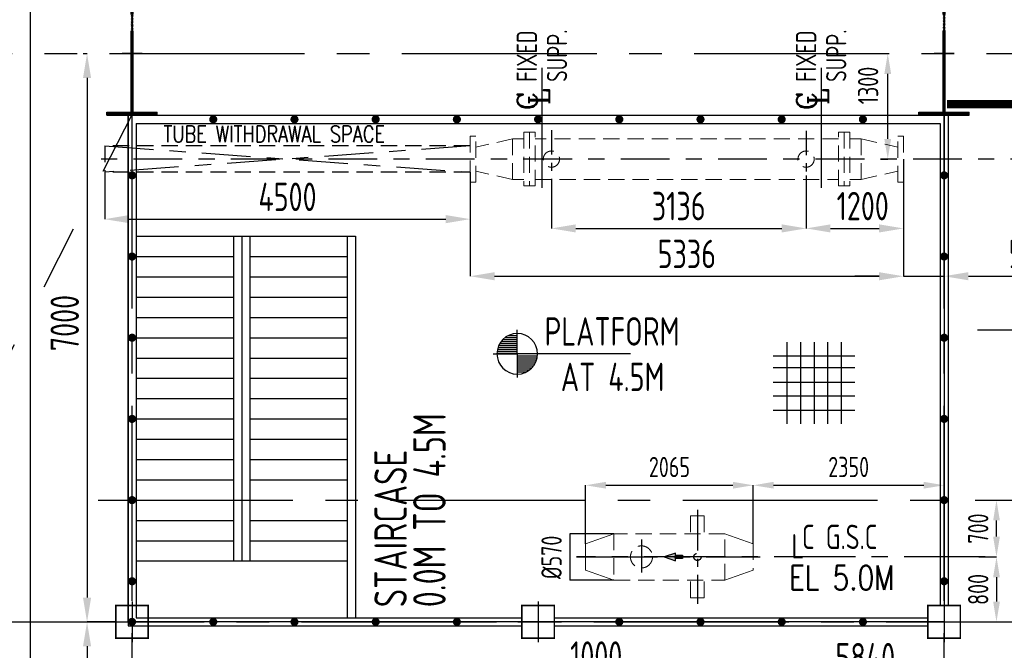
# Model space of a CAD drawing. Extents: x -7650383 to 4934791, y -114316 to 1826789.
# Tile 46 of 256: x 208007 to 220133, y 281606 to 289374. Entities that reach past the tile are written whole.
import ezdxf
from ezdxf.enums import TextEntityAlignment as Align

# ---------------------------------------------------------------- set-up
doc = ezdxf.new("R2010")
doc.units = 0
doc.header["$LTSCALE"] = 800
doc.header["$MEASUREMENT"] = 0
for name, pattern in [('CENTER', [2, 1.25, -0.25, 0.25, -0.25]), ('CENTER2', [1.125, 0.75, -0.125, 0.125, -0.125]), ('CENTRE', [1.5, 0.75, -0.25, 0.25, -0.25]), ('DASHDOT', [1, 0.5, -0.25, 0, -0.25]), ('HIDDEN', [0.375, 0.25, -0.125])]:
    doc.linetypes.add(name, pattern=pattern)
doc.layers.get('0').update_dxf_attribs({"linetype": 'CONTINUOUS'})
for name, color, linetype in [('Aux_col', 7, 'CONTINUOUS'), ('CEN', 2, 'CENTER'), ('CENTER', 2, 'CENTER'), ('CL', 2, 'CENTER2'), ('COL', 1, 'CENTER'), ('DIM', 4, 'CONTINUOUS'), ('EQP', 1, 'CONTINUOUS'), ('GRID', 8, 'CENTER'), ('HATCH', 9, 'CONTINUOUS'), ('PIPE', 1, 'CONTINUOUS'), ('ROAD', 40, 'CONTINUOUS'), ('STR', 2, 'CONTINUOUS'), ('T', 3, 'CONTINUOUS'), ('TEXT', 3, 'CONTINUOUS'), ('TG_Col', 2, 'CONTINUOUS'), ('WALL', 6, 'CONTINUOUS')]:
    doc.layers.add(name, color=color, linetype=linetype)
doc.layers.add('EQP0', color=8, linetype='HIDDEN', lineweight=9)
doc.layers.add('EQPT', color=8, linetype='HIDDEN', lineweight=9)
doc.styles.add('ROMANC', font='romanc')
doc.styles.add('ROMANS', font='ISO9.shx', dxfattribs={"width": 0.8})
doc.styles.add('S1', font='SIMPLEX.SHX', dxfattribs={"height": 200})
doc.styles.add('S3', font='ROMANS1.SHX', dxfattribs={"width": 0.8})
doc.styles.get("Standard").update_dxf_attribs({"font": 'ISO9'})
doc.dimstyles.get("Standard").update_dxf_attribs({"dimtxt": 0.18, "dimasz": 0.18, "dimexe": 0.18, "dimexo": 0.0625, "dimgap": 0.09, "dimtad": 0, "dimtih": 1, "dimtoh": 1, "dimdec": 4, "dimzin": 0, "dimdsep": 46, "dimtxsty": 'Standard', "dimcen": 0.09, "dimadec": 0, "dimazin": 0, "dimtfac": 1, "dimtdec": 4, "dimtofl": 0, "dimtmove": 0, "dimatfit": 3, "dimfxl": 1, "dimtolj": 1, "dimtzin": 0, "dimarcsym": 0})
doc.dimstyles.new('STANDARD$0', dxfattribs={"dimtxt": 250, "dimasz": 200, "dimexe": 0, "dimexo": 0, "dimgap": 100, "dimtad": 1, "dimdec": 0, "dimzin": 0, "dimdsep": 46, "dimtxsty": 'S1', "dimcen": 0, "dimadec": 0, "dimazin": 0, "dimtfac": 1, "dimtdec": 0, "dimtmove": 2, "dimatfit": 3, "dimfxl": 1, "dimtolj": 1, "dimtzin": 0, "dimarcsym": 0})

# ---------------------------------------------------------------- blocks, each defined once
blk = doc.blocks.new('*D277')
at = {"layer": 'DIM', "color": 9, "lineweight": -2, "transparency": 16777216}
for p, q in [((213555, 287431), (213555, 286214)), ((218891, 287374), (218891, 286214)), ((213855, 286214), (218591, 286214))]:
    blk.add_line(p, q, dxfattribs=at)
at = {"layer": 'DIM', "color": 9, "transparency": 16777216}
for points in [[(213855, 286264), (213855, 286164), (213555, 286214)], [(218591, 286264), (218591, 286164), (218891, 286214)]]:
    blk.add_solid(points, dxfattribs=at)
at = {"layer": 'DIM', "transparency": 16777216, "insert": (216223, 286489), "char_height": 350, "attachment_point": 5, "style": 'ROMANS'}
blk.add_mtext('\\A1;5336', dxfattribs=at)
blk = doc.blocks.new('*D278')
at = {"layer": 'DIM', "color": 9, "lineweight": -2, "transparency": 16777216}
for p, q in [((214555, 287302), (214555, 286803)), ((214855, 286803), (217391, 286803)), ((217691, 286874), (217691, 286803))]:
    blk.add_line(p, q, dxfattribs=at)
at = {"layer": 'DIM', "color": 9, "transparency": 16777216}
for points in [[(214855, 286853), (214855, 286753), (214555, 286803)], [(217391, 286853), (217391, 286753), (217691, 286803)]]:
    blk.add_solid(points, dxfattribs=at)
at = {"layer": 'DIM', "transparency": 16777216, "insert": (216123, 287078), "char_height": 350, "attachment_point": 5, "style": 'ROMANS'}
blk.add_mtext('\\A1;3136', dxfattribs=at)
blk = doc.blocks.new('*D279')
at = {"layer": 'DIM', "color": 9, "lineweight": -2, "transparency": 16777216}
for p, q in [((218891, 287153), (218891, 286214)), ((219391, 286558), (219391, 286214)), ((218591, 286214), (218291, 286214)), ((218891, 286214), (219391, 286214)), ((219691, 286214), (220911, 286214))]:
    blk.add_line(p, q, dxfattribs=at)
at = {"layer": 'DIM', "color": 9, "transparency": 16777216}
for points in [[(218591, 286264), (218591, 286164), (218891, 286214)], [(219691, 286264), (219691, 286164), (219391, 286214)]]:
    blk.add_solid(points, dxfattribs=at)
at = {"layer": 'DIM', "transparency": 16777216, "insert": (220451, 286489), "char_height": 350, "attachment_point": 5, "style": 'ROMANS'}
blk.add_mtext('\\A1;500', dxfattribs=at)
blk = doc.blocks.new('*D280')
at = {"layer": 'DIM', "linetype": 'Continuous', "lineweight": -2, "transparency": 16777216}
for p, q in [((218415, 288956), (218697, 288956)), ((218609, 287656), (218697, 287656))]:
    blk.add_line(p, q, dxfattribs=at)
at = {"layer": 'DIM', "color": 4, "linetype": 'Continuous', "lineweight": -2, "transparency": 16777216}
blk.add_line((218697, 287906), (218697, 288706), dxfattribs=at)
at = {"layer": 'DIM', "color": 4, "linetype": 'Continuous', "transparency": 16777216}
for points in [[(218655, 288706), (218739, 288706), (218697, 288956)], [(218655, 287906), (218739, 287906), (218697, 287656)]]:
    blk.add_solid(points, dxfattribs=at)
at = {"layer": 'DIM', "linetype": 'Continuous', "transparency": 16777216, "insert": (218455, 288563), "char_height": 250, "attachment_point": 5, "rotation": 90, "style": 'ROMANS'}
blk.add_mtext('\\A1;1300', dxfattribs=at)
blk = doc.blocks.new('*D281')
at = {"layer": 'DIM', "color": 9, "lineweight": -2, "transparency": 16777216}
for p, q in [((218891, 287656), (218891, 286803)), ((217691, 287455), (217691, 286803)), ((217991, 286803), (218591, 286803))]:
    blk.add_line(p, q, dxfattribs=at)
at = {"layer": 'DIM', "color": 9, "transparency": 16777216}
for points in [[(217991, 286853), (217991, 286753), (217691, 286803)], [(218591, 286853), (218591, 286753), (218891, 286803)]]:
    blk.add_solid(points, dxfattribs=at)
at = {"layer": 'DIM', "transparency": 16777216, "insert": (218389, 287078), "char_height": 350, "attachment_point": 5, "style": 'ROMANS'}
blk.add_mtext('\\A1;1200', dxfattribs=at)
blk = doc.blocks.new('*D307')
at = {"layer": 'DIM', "lineweight": -2, "transparency": 16777216}
for p, q in [((219818, 282756), (220036, 282756)), ((219641, 281956), (220036, 281956))]:
    blk.add_line(p, q, dxfattribs=at)
at = {"layer": 'DIM', "color": 4, "lineweight": -2, "transparency": 16777216}
blk.add_line((220036, 282506), (220036, 282206), dxfattribs=at)
at = {"layer": 'DIM', "color": 4, "transparency": 16777216}
for points in [[(219995, 282506), (220078, 282506), (220036, 282756)], [(219995, 282206), (220078, 282206), (220036, 281956)]]:
    blk.add_solid(points, dxfattribs=at)
at = {"layer": 'DIM', "transparency": 16777216, "insert": (219811, 282356), "char_height": 250, "attachment_point": 5, "rotation": 90, "style": 'ROMANS'}
blk.add_mtext('\\A1;800', dxfattribs=at)
blk = doc.blocks.new('*D308')
at = {"layer": 'DIM', "lineweight": -2, "transparency": 16777216}
for p, q in [((219865, 283456), (220036, 283456)), ((219818, 282756), (220036, 282756))]:
    blk.add_line(p, q, dxfattribs=at)
at = {"layer": 'DIM', "color": 4, "lineweight": -2, "transparency": 16777216}
blk.add_line((220036, 283006), (220036, 283206), dxfattribs=at)
at = {"layer": 'DIM', "color": 4, "transparency": 16777216}
for points in [[(219995, 283206), (220078, 283206), (220036, 283456)], [(219995, 283006), (220078, 283006), (220036, 282756)]]:
    blk.add_solid(points, dxfattribs=at)
at = {"layer": 'DIM', "transparency": 16777216, "insert": (219811, 283106), "char_height": 250, "attachment_point": 5, "rotation": 90, "style": 'ROMANS'}
blk.add_mtext('\\A1;700', dxfattribs=at)
blk = doc.blocks.new('*D309')
at = {"layer": 'DIM', "lineweight": -2, "transparency": 16777216}
for p, q in [((217041, 282918), (217041, 283639)), ((219391, 283424), (219391, 283639))]:
    blk.add_line(p, q, dxfattribs=at)
at = {"layer": 'DIM', "color": 4, "lineweight": -2, "transparency": 16777216}
blk.add_line((217291, 283639), (219141, 283639), dxfattribs=at)
at = {"layer": 'DIM', "color": 4, "transparency": 16777216}
for points in [[(217291, 283681), (217291, 283598), (217041, 283639)], [(219141, 283681), (219141, 283598), (219391, 283639)]]:
    blk.add_solid(points, dxfattribs=at)
at = {"layer": 'DIM', "transparency": 16777216, "insert": (218216, 283864), "char_height": 250, "attachment_point": 5, "style": 'ROMANS'}
blk.add_mtext('\\A1;2350', dxfattribs=at)
blk = doc.blocks.new('*D310')
at = {"layer": 'DIM', "lineweight": -2, "transparency": 16777216}
for p, q in [((214976, 282918), (214976, 283639)), ((217041, 282919), (217041, 283639))]:
    blk.add_line(p, q, dxfattribs=at)
at = {"layer": 'DIM', "color": 4, "lineweight": -2, "transparency": 16777216}
blk.add_line((215226, 283639), (216791, 283639), dxfattribs=at)
at = {"layer": 'DIM', "color": 4, "transparency": 16777216}
for points in [[(215226, 283681), (215226, 283598), (214976, 283639)], [(216791, 283681), (216791, 283598), (217041, 283639)]]:
    blk.add_solid(points, dxfattribs=at)
at = {"layer": 'DIM', "transparency": 16777216, "insert": (216009, 283864), "char_height": 250, "attachment_point": 5, "style": 'ROMANS'}
blk.add_mtext('\\A1;2065', dxfattribs=at)
blk = doc.blocks.new('*D337')
at = {"layer": 'DIM', "color": 9, "lineweight": -2, "transparency": 16777216}
for p, q in [((208791, 288956), (208837, 288956)), ((208837, 288656), (208837, 282256)), ((209191, 281956), (208837, 281956))]:
    blk.add_line(p, q, dxfattribs=at)
at = {"layer": 'DIM', "color": 9, "transparency": 16777216}
for points in [[(208787, 288656), (208887, 288656), (208837, 288956)], [(208787, 282256), (208887, 282256), (208837, 281956)]]:
    blk.add_solid(points, dxfattribs=at)
at = {"layer": 'DIM', "transparency": 16777216, "insert": (208562, 285637), "char_height": 350, "attachment_point": 5, "rotation": 90, "style": 'ROMANS'}
blk.add_mtext('\\A1;7000', dxfattribs=at)
blk = doc.blocks.new('*D338')
at = {"layer": 'DIM', "color": 9, "lineweight": -2, "transparency": 16777216}
for p, q in [((209141, 281956), (208837, 281956)), ((208837, 281656), (208837, 277256)), ((209141, 276956), (208837, 276956))]:
    blk.add_line(p, q, dxfattribs=at)
at = {"layer": 'DIM', "color": 9, "transparency": 16777216}
for points in [[(208787, 281656), (208887, 281656), (208837, 281956)], [(208787, 277256), (208887, 277256), (208837, 276956)]]:
    blk.add_solid(points, dxfattribs=at)
at = {"layer": 'DIM', "transparency": 16777216, "insert": (208562, 279456), "char_height": 350, "attachment_point": 5, "rotation": 90, "style": 'ROMANS'}
blk.add_mtext('\\A1;5000', dxfattribs=at)
blk = doc.blocks.new('*D343')
at = {"layer": 'DIM', "color": 9, "lineweight": -2, "transparency": 16777216}
for p, q in [((209055, 287495), (209055, 286917)), ((213555, 287495), (213555, 286917)), ((209355, 286917), (213255, 286917))]:
    blk.add_line(p, q, dxfattribs=at)
at = {"layer": 'DIM', "color": 9, "transparency": 16777216}
for points in [[(209355, 286967), (209355, 286867), (209055, 286917)], [(213255, 286967), (213255, 286867), (213555, 286917)]]:
    blk.add_solid(points, dxfattribs=at)
at = {"layer": 'DIM', "transparency": 16777216, "insert": (211305, 287192), "char_height": 350, "attachment_point": 5, "style": 'ROMANS'}
blk.add_mtext('\\A1;4500', dxfattribs=at)
blk = doc.blocks.new('*X52')
at = {"color": 0}
for p, q in [((36132, 29350), (36330, 29350)), ((36154, 29375), (36330, 29375)), ((36183, 29400), (36330, 29400)), ((36226, 29425), (36330, 29425)), ((36081, 29225), (36330, 29225)), ((36085, 29250), (36330, 29250)), ((36092, 29275), (36330, 29275)), ((36102, 29300), (36330, 29300)), ((36115, 29325), (36330, 29325)), ((36080, 29200), (36330, 29200))]:
    blk.add_line(p, q, dxfattribs=at)
blk = doc.blocks.new('LEVEL')
for p, q in [((0, 0), (0, 294)), ((-295, 0), (0, 0)), ((1393, 0), (0, 0)), ((0, 0), (0, -290))]:
    blk.add_line(p, q)
for start, end in [(90, 180), (0, 90), (180, 270), (270, 0)]:
    blk.add_arc((0, 0), 250, start, end)
blk.add_blockref('*X52', (-36330, -29198))
at = {"rotation": 180}
blk.add_blockref('*X52', (36330, 29198), dxfattribs=at)
at = {"flags": 4}
blk.add_attdef('LEVEL', (336, 101), '', height=250, dxfattribs=at)
blk = doc.blocks.new('GSC')
at = {"layer": 'DIM'}
h = blk.add_hatch(color=1, dxfattribs=at)
h.paths.add_polyline_path([(31016, 116822), (31155, 116775), (31155, 116869)])
h.paths.add_polyline_path([(31155, 116802), (31155, 116842), (31242, 116842), (31242, 116802)])
at = {"color": 2, "linetype": 'CENTER', "ltscale": 0.5}
blk.add_line((31424, 117400), (31424, 116245), dxfattribs=at)
at = {"color": 2, "linetype": 'CENTER'}
for p, q in [((30735, 117036), (30735, 116628)), ((29933, 116822), (32197, 116822))]:
    blk.add_line(p, q, dxfattribs=at)
at = {"layer": 'EQP'}
for points in [[(31016, 116822), (31155, 116775), (31155, 116869)], [(31155, 116802), (31155, 116842), (31242, 116842), (31242, 116802)]]:
    blk.add_lwpolyline(points, close=True, dxfattribs=at)
at = {"layer": 'EQP0'}
for p, q in [((31340, 117327), (31340, 117107)), ((31340, 117327), (31508, 117327)), ((31508, 117327), (31508, 117107)), ((32112, 116984), (32112, 116660)), ((31340, 116317), (31340, 116537)), ((31508, 116317), (31508, 116537)), ((31340, 116317), (31508, 116317))]:
    blk.add_line(p, q, dxfattribs=at)
at = {"layer": 'EQP0', "linetype": 'Continuous'}
for p, q in [((30396, 117107), (30047, 116983)), ((31763, 117107), (32112, 116983)), ((30047, 116983), (30047, 116660)), ((30047, 116660), (30396, 116537)), ((32112, 116660), (31763, 116537))]:
    blk.add_line(p, q, dxfattribs=at)
at = {"layer": 'EQP0'}
blk.add_lwpolyline([(30396, 117107), (30396, 116537), (31763, 116537), (31763, 117107)], close=True, dxfattribs=at)
blk.add_circle((30735, 116822), 136, dxfattribs=at)
at = {"layer": 'PIPE', "linetype": 'HIDDEN'}
blk.add_circle((31424, 116822), 44.5, dxfattribs=at)
blk = doc.blocks.new('DC')
at = {"layer": 'CENTER', "linetype": 'CENTRE', "ltscale": 0.5}
for p, q in [((29544, 122577), (29544, 121868)), ((32680, 122570), (32680, 121874))]:
    blk.add_line(p, q, dxfattribs=at)
at = {"layer": 'EQPT'}
for p, q in [((28544, 122504), (28544, 121939)), ((28544, 122504), (28613, 122504)), ((28613, 121939), (28613, 122504)), ((29066, 122472), (28613, 122369)), ((29066, 122472), (29066, 121972)), ((29205, 122472), (29066, 122472)), ((29205, 122552), (29205, 121891)), ((29205, 122552), (29274, 122552)), ((29274, 122552), (29274, 121891)), ((29274, 122552), (29343, 122552)), ((29343, 121891), (29343, 122552)), ((33081, 122472), (29343, 122472)), ((33081, 121891), (33081, 122552)), ((33150, 122552), (33081, 122552)), ((33150, 122552), (33150, 121891)), ((33219, 122552), (33150, 122552)), ((33219, 122552), (33219, 121891)), ((33219, 122472), (33358, 122472)), ((33358, 122472), (33358, 121977)), ((33358, 122472), (33811, 122369)), ((33880, 122504), (33811, 122504)), ((33811, 121939), (33811, 122504)), ((33880, 122504), (33880, 121939)), ((29066, 121972), (28613, 122074)), ((33358, 121972), (33811, 122074)), ((28544, 121939), (28613, 121939)), ((29205, 121972), (29066, 121972)), ((29205, 121891), (29274, 121891)), ((29274, 121891), (29343, 121891)), ((29343, 121972), (33081, 121972)), ((33150, 121891), (33081, 121891)), ((33219, 121891), (33150, 121891)), ((33219, 121972), (33358, 121972)), ((33880, 121939), (33811, 121939))]:
    blk.add_line(p, q, dxfattribs=at)
for centre in [(29544, 122222), (32680, 122222)]:
    blk.add_circle(centre, 100, dxfattribs=at)
blk = doc.blocks.new('GR')
at = {"color": 2, "flags": 128}
for points in [[(281735, 120043), (281735, 119035)], [(281735, 120043), (281735, 119035)], [(281903, 120043), (281903, 119035)], [(282071, 120043), (282071, 119035)], [(282071, 120043), (282071, 119035)], [(282239, 120043), (282239, 119035)], [(282239, 120043), (282239, 119035)], [(282407, 120043), (282407, 119035)], [(281567, 119875), (282575, 119875)], [(281567, 119730), (282575, 119730)], [(281567, 119550), (282575, 119550)], [(281567, 119382), (282575, 119382)], [(281567, 119203), (282575, 119203)]]:
    blk.add_lwpolyline(points, dxfattribs=at)
blk = doc.blocks.new('*D404')
at = {"layer": 'TG_Col', "color": 9, "lineweight": -2, "transparency": 16777216}
for p, q in [((214501, 280916), (214501, 281246)), ((214801, 281246), (215201, 281246)), ((215501, 280881), (215501, 281246))]:
    blk.add_line(p, q, dxfattribs=at)
at = {"layer": 'TG_Col', "color": 9, "transparency": 16777216}
for points in [[(214801, 281296), (214801, 281196), (214501, 281246)], [(215201, 281296), (215201, 281196), (215501, 281246)]]:
    blk.add_solid(points, dxfattribs=at)
at = {"layer": 'TG_Col', "transparency": 16777216, "insert": (215107, 281541), "char_height": 350, "attachment_point": 5, "style": 'ROMANS'}
blk.add_mtext('\\A1;1000', dxfattribs=at)
blk = doc.blocks.new('*D405')
at = {"layer": 'TG_Col', "color": 9, "lineweight": -2, "transparency": 16777216}
for p, q in [((215501, 280516), (215501, 281246)), ((215801, 281246), (221041, 281246)), ((221341, 280916), (221341, 281246))]:
    blk.add_line(p, q, dxfattribs=at)
at = {"layer": 'TG_Col', "color": 9, "transparency": 16777216}
for points in [[(215801, 281296), (215801, 281196), (215501, 281246)], [(221041, 281296), (221041, 281196), (221341, 281246)]]:
    blk.add_solid(points, dxfattribs=at)
at = {"layer": 'TG_Col', "transparency": 16777216, "insert": (218421, 281521), "char_height": 350, "attachment_point": 5, "style": 'ROMANS'}
blk.add_mtext('\\A1;5840', dxfattribs=at)
blk = doc.blocks.new('*D460')
at = {"layer": 'DIM', "lineweight": -2, "transparency": 16777216}
for p, q in [((215324, 283041), (214784, 283041)), ((215324, 282471), (214784, 282471))]:
    blk.add_line(p, q, dxfattribs=at)
at = {"layer": 'DIM', "color": 4, "lineweight": -2, "transparency": 16777216}
blk.add_line((214784, 283041), (214784, 282471), dxfattribs=at)
at = {"layer": 'DIM', "transparency": 16777216, "insert": (214557, 282751), "char_height": 250, "attachment_point": 5, "rotation": 90, "style": 'ROMANS'}
blk.add_mtext('\\A1;%%C570', dxfattribs=at)
blk = doc.blocks.new('A$C41E52089')
at = {"layer": 'COL'}
h = blk.add_hatch(dxfattribs=at)
h.set_pattern_fill('ANSI31', color=256, scale=100, style=0)
h.paths.add_polyline_path([(310, -720), (0, -720), (0, -760), (310, -760)])
h.paths.add_polyline_path([(0, -720), (-310, -720), (-310, -760), (0, -760)])
h.paths.add_polyline_path([(0, 0), (-13, 0), (-13, -720), (0, -720)])
h.paths.add_polyline_path([(0, 720), (-13, 720), (-13, 0), (0, 0)])
h.paths.add_polyline_path([(12, 0), (0, 0), (0, -720), (12, -720)])
h.paths.add_polyline_path([(12, 720), (0, 720), (0, 0), (12, 0)])
h.paths.add_polyline_path([(310, 760), (0, 760), (0, 720), (12, 720), (310, 720)])
h.paths.add_polyline_path([(0, 760), (-310, 760), (-310, 720), (0, 720)])
for p, q in [((-310, 760), (310, 760)), ((-310, 760), (-310, 720)), ((310, 760), (310, 720)), ((-310, 720), (310, 720)), ((-13, -720), (-13, 720)), ((12, -720), (12, 720)), ((-310, -720), (310, -720)), ((-310, -760), (-310, -720)), ((310, -760), (310, -720)), ((-310, -760), (310, -760))]:
    blk.add_line(p, q, dxfattribs=at)
at = {"layer": 'COL', "color": 2}
for p, q in [((0, -800), (0, 800)), ((123, 0), (-123, 0))]:
    blk.add_line(p, q, dxfattribs=at)

msp = doc.modelspace()

# ---------------------------------------------------------------- linework, layer by layer
at = {"color": 2}
for p, q in [((209441.2, 286706.5), (212141.2, 286706.5)), ((210641.2, 286706.5), (210641.2, 282706.5)), ((210741.2, 286706.5), (210741.2, 282706.5)), ((210841.2, 286706.5), (210841.2, 282706.5)), ((212041.2, 286706.5), (212041.2, 282006.5)), ((212141.2, 286706.5), (212141.2, 282006.5)), ((209441.2, 286456.5), (210641.2, 286456.5)), ((210841.2, 286456.5), (212041.2, 286456.5)), ((209441.2, 286206.5), (210641.2, 286206.5)), ((210841.2, 286206.5), (212041.2, 286206.5)), ((209441.2, 285956.5), (210641.2, 285956.5)), ((210841.2, 285956.5), (212041.2, 285956.5)), ((209441.2, 285706.5), (210641.2, 285706.5)), ((210841.2, 285706.5), (212041.2, 285706.5)), ((209441.2, 285456.5), (210641.2, 285456.5)), ((210841.2, 285456.5), (212041.2, 285456.5)), ((209441.2, 285206.5), (210641.2, 285206.5)), ((210841.2, 285206.5), (212041.2, 285206.5)), ((209441.2, 284956.5), (210641.2, 284956.5)), ((210841.2, 284956.5), (212041.2, 284956.5)), ((209441.2, 284706.5), (210641.2, 284706.5)), ((210841.2, 284706.5), (212041.2, 284706.5)), ((209441.2, 284456.5), (210641.2, 284456.5)), ((210841.2, 284456.5), (212041.2, 284456.5)), ((209441.2, 284206.5), (210641.2, 284206.5)), ((210841.2, 284206.5), (212041.2, 284206.5)), ((209441.2, 283956.5), (210641.2, 283956.5)), ((210841.2, 283956.5), (212041.2, 283956.5)), ((209441.2, 283706.5), (210641.2, 283706.5)), ((210841.2, 283706.5), (212041.2, 283706.5)), ((209441.2, 283456.5), (210641.2, 283456.5)), ((209441.2, 283206.5), (210641.2, 283206.5)), ((210841.2, 283206.5), (212041.2, 283206.5)), ((209441.2, 282956.5), (210641.2, 282956.5)), ((210841.2, 282956.5), (212041.2, 282956.5)), ((209441.2, 282706.5), (212041.2, 282706.5))]:
    msp.add_line(p, q, dxfattribs=at)
at = {"color": 2, "linetype": 'CENTER'}
msp.add_line((219898.3, 282756.4), (214862.2, 282756.4), dxfattribs=at)
msp.add_lwpolyline([(219390.9, 281956.4), (209341.2, 281956.4), (209341.2, 288196.4), (219390.9, 288196.4)], close=True)
at = {"layer": 'Aux_col'}
for p, q in [((209391.2, 282206.4), (209391.2, 281706.4)), ((214391.2, 282206.4), (214391.2, 281706.4)), ((219390.9, 282206.4), (219390.9, 281706.4)), ((209141.2, 281956.4), (209641.2, 281956.4)), ((214141.2, 281956.4), (214641.2, 281956.4)), ((219140.9, 281956.4), (219640.9, 281956.4))]:
    msp.add_line(p, q, dxfattribs=at)
at = {"layer": 'Aux_col', "const_width": 20, "flags": 128}
for points in [[(209191.2, 281756.4), (209591.2, 281756.4), (209591.2, 282156.4), (209191.2, 282156.4)], [(214191.2, 281756.4), (214591.2, 281756.4), (214591.2, 282156.4), (214191.2, 282156.4)], [(219190.9, 281756.4), (219590.9, 281756.4), (219590.9, 282156.4), (219190.9, 282156.4)]]:
    msp.add_lwpolyline(points, close=True, dxfattribs=at)
at = {"layer": 'CEN', "ltscale": 4}
msp.add_line((197391.2, 264710.6), (209391.2, 288206.4), dxfattribs=at)
at = {"layer": 'CENTER', "linetype": 'CENTRE'}
for p, q in [((209055.2, 287818.9), (213555.2, 287494.9)), ((213555.2, 287818.9), (209055.2, 287494.9))]:
    msp.add_line(p, q, dxfattribs=at)
at = {"layer": 'CL', "linetype": 'CENTRE'}
msp.add_line((223209.2, 287656.4), (208959.9, 287656.4), dxfattribs=at)
at = {"layer": 'GRID', "linetype": 'CENTER2', "ltscale": 4}
for p, q in [((209391.2, 253416), (209391.2, 301966.7)), ((219391.2, 253416), (219391.2, 301966.7)), ((191114.6, 288956.4), (291791.7, 288956.4)), ((208972.9, 283456.4), (209798, 283456.4)), ((208972.9, 283456.4), (227085.8, 283456.4)), ((207878.6, 281956.4), (227830.2, 281956.4))]:
    msp.add_line(p, q, dxfattribs=at)
at = {"layer": 'HATCH', "linetype": 'HIDDEN'}
for p, q in [((213555.2, 287818.9), (209055.2, 287818.9)), ((209055.2, 287818.4), (209055.2, 287494.4)), ((213555.2, 287494.9), (209055.2, 287494.9))]:
    msp.add_line(p, q, dxfattribs=at)
at = {"layer": 'HATCH', "const_width": 50, "flags": 128}
for points in [[(210366.2, 288146.4, 1), (210416.2, 288146.4, 1)], [(211366.2, 288146.4, 1), (211416.2, 288146.4, 1)], [(212366.2, 288146.4, 1), (212416.2, 288146.4, 1)], [(213366.2, 288146.4, 1), (213416.2, 288146.4, 1)], [(214366.2, 288146.4, 1), (214416.2, 288146.4, 1)], [(215366.2, 288146.4, 1), (215416.2, 288146.4, 1)], [(216366.2, 288146.4, 1), (216416.2, 288146.4, 1)], [(217366.2, 288146.4, 1), (217416.2, 288146.4, 1)], [(218366.2, 288146.4, 1), (218416.2, 288146.4, 1)], [(209366.2, 287456.4, 1), (209416.2, 287456.4, 1)], [(219366.2, 287456.4, 1), (219416.2, 287456.4, 1)], [(209366.2, 286456.4, 1), (209416.2, 286456.4, 1)], [(219366.2, 286456.4, 1), (219416.2, 286456.4, 1)], [(209366.2, 285456.4, 1), (209416.2, 285456.4, 1)], [(219366.2, 285456.4, 1), (219416.2, 285456.4, 1)], [(209366.2, 284456.4, 1), (209416.2, 284456.4, 1)], [(219366.2, 284456.4, 1), (219416.2, 284456.4, 1)], [(209366.2, 283456.4, 1), (209416.2, 283456.4, 1)], [(219366.2, 283456.4, 1), (219416.2, 283456.4, 1)], [(209366.2, 282456.4, 1), (209416.2, 282456.4, 1)], [(219366.2, 282456.4, 1), (219416.2, 282456.4, 1)], [(209366.2, 281956.4, 1), (209416.2, 281956.4, 1)], [(210366.2, 281956.4, 1), (210416.2, 281956.4, 1)], [(211366.2, 281956.4, 1), (211416.2, 281956.4, 1)], [(212366.2, 281956.4, 1), (212416.2, 281956.4, 1)], [(213366.2, 281956.4, 1), (213416.2, 281956.4, 1)], [(215366.2, 281956.4, 1), (215416.2, 281956.4, 1)], [(216366.2, 281956.4, 1), (216416.2, 281956.4, 1)], [(217366.2, 281956.4, 1), (217416.2, 281956.4, 1)], [(218366.2, 281956.4, 1), (218416.2, 281956.4, 1)]]:
    msp.add_lwpolyline(points, format="xyb", close=True, dxfattribs=at)
at = {"layer": 'ROAD', "ltscale": 4}
msp.add_line((208141.2, 256098.8), (208141.2, 301576.4), dxfattribs=at)
at = {"layer": 'STR', "color": 7, "linetype": 'DASHDOT', "const_width": 100}
msp.add_lwpolyline([(219428.7, 288334), (229353.7, 288334)], dxfattribs=at)
at = {"layer": 'TG_Col', "color": 8}
for p, q in [((214441.4, 287302.3), (214441.4, 288781.8)), ((217880, 287302.3), (217880, 288781.8))]:
    msp.add_line(p, q, dxfattribs=at)
at = {"layer": 'WALL'}
for p, q in [((209341.2, 288196.4), (209341.2, 281906.5)), ((209341.2, 288196.4), (219441.2, 288196.4)), ((209441.2, 288096.4), (209441.2, 282006.5)), ((209441.2, 288096.4), (219341.2, 288096.4)), ((219341.2, 288096.4), (219341.2, 282156.4)), ((219441.2, 288196.4), (219441.2, 282156.4)), ((209441.2, 282006.5), (214191.2, 282006.5)), ((214591.2, 282006.5), (219190.9, 282006.5)), ((209341.2, 281906.5), (214191.2, 281906.5)), ((214591.2, 281906.5), (219190.9, 281906.5))]:
    msp.add_line(p, q, dxfattribs=at)

# ---------------------------------------------------------------- block references
at = {"layer": 'COL'}
for p in [(209391.2, 288956.4), (219391.2, 288956.4)]:
    msp.add_blockref('A$C41E52089', p, dxfattribs=at)
at = {"layer": 'DIM'}
msp.add_blockref('DC', (185011.4, 165434.7), dxfattribs=at)
at = {"layer": 'EQP'}
msp.add_blockref('GSC', (184929.4, 165934.7), dxfattribs=at)
at = {"layer": 'PIPE'}
msp.add_blockref('GR', (-64282, 165359.3), dxfattribs=at)
at = {"layer": 'TEXT'}
ref = msp.add_blockref('LEVEL', (214134.8, 285258.2), dxfattribs=at)
ref.add_attrib('LEVEL', 'PLATFORM', (214470.5, 285359.2), dxfattribs={"layer": '0', "height": 350, "style": 'ROMANS', "width": 0.8, "flags": 4})

# ---------------------------------------------------------------- texts
at = {"layer": 'T', "style": 'S3', "width": 0.8}
for s, height, p in [('TUBE WITHDRAWAL SPACE', 200, (211142.4, 287865.8)), ('EL 5.0M', 300, (218130.5, 282349.1))]:
    msp.add_text(s, height=height, dxfattribs=at).set_placement(p, align=Align.CENTER)
at = {"layer": 'TEXT', "linetype": 'Continuous', "width": 0.8}
for s, p in [('FIXED', (214377.8, 288608)), ('SUPP.', (214749.6, 288608)), ('FIXED', (217816.4, 288608)), ('SUPP.', (218188.2, 288608))]:
    msp.add_text(s, height=250, rotation=90, dxfattribs=at).set_placement(p)
at = {"layer": 'TEXT', "linetype": 'Continuous', "style": 'ROMANC'}
for s, p in [('C', (214384.4, 288258.6)), ('L', (214529.8, 288325.4)), ('C', (217823.1, 288258.6)), ('L', (217968.4, 288325.4))]:
    msp.add_text(s, height=250, rotation=90, dxfattribs=at).set_placement(p)
at = {"layer": 'TEXT', "style": 'ROMANS', "width": 0.8}
for s, height, p in [('AT 4.5M', 350, (215309.1, 284798.7)), ('C G.S.C', 300, (218104.6, 282853.3)), ('L', 300, (217589.4, 282737.7))]:
    msp.add_text(s, height=height, dxfattribs=at).set_placement(p, align=Align.CENTER)
for s, p in [('0.0M TO 4.5M', (213253.1, 282136.9, 207.7)), ('STAIRCASE', (212774.9, 282136, 207.7))]:
    msp.add_text(s, height=400, rotation=90, dxfattribs=at).set_placement(p)

# ---------------------------------------------------------------- dimensions: what is measured, and where the dimension line sits
at = {"layer": 'DIM'}
for base, p1, p2, override, picture, middle in [((208837, 281956.4), (208790.6, 288956.4), (209191.2, 281956.4), {"dimtxt": 350, "dimasz": 300, "dimtxsty": 'ROMANS', "dimclrd": 9, "dimclre": 9, "dimclrt": 256, "dimtix": 1}, '*D337', (208562, 285637.5)), ((220036.5, 283456.4), (219818.4, 282756.4), (219864.9, 283456.4), {"dimscale": 100, "dimtxt": 2.5, "dimasz": 2.5, "dimgap": 1, "dimtxsty": 'ROMANS', "dimclrd": 4, "dimclre": 256, "dimclrt": 256, "dimtix": 1}, '*D308', (219811.5, 283106.4))]:
    dim = msp.add_linear_dim(base=base, p1=p1, p2=p2, angle=90, dimstyle='STANDARD$0', override=override, dxfattribs=at)
    dim.commit()
    dim.dimension.update_dxf_attribs({"geometry": picture, "text_midpoint": middle, "dimtype": 160})
at = {"layer": 'DIM', "linetype": 'Continuous'}
dim = msp.add_linear_dim(base=(218696.9, 288956.4), p1=(218608.7, 287656.4), p2=(218415, 288956.4), angle=90, dimstyle='STANDARD$0', override={"dimscale": 100, "dimtxt": 2.5, "dimasz": 2.5, "dimgap": 1, "dimtxsty": 'ROMANS', "dimclrd": 4, "dimclre": 256, "dimclrt": 256, "dimtix": 1}, dxfattribs=at)
dim.commit()
dim.dimension.update_dxf_attribs({"geometry": '*D280', "text_midpoint": (218454.6, 288563.3), "dimtype": 160})
at = {"layer": 'DIM'}
for base, p1, p2, override, picture, middle in [((218891.2, 286803.3), (217691.2, 287454.5), (218891.2, 287656.4), {"dimtxt": 350, "dimasz": 300, "dimtxsty": 'ROMANS', "dimclrd": 9, "dimclre": 9, "dimclrt": 256, "dimtix": 1, "dimatfit": 0}, '*D281', (218389.2, 287078.3)), ((218891.2, 286214.2), (219391.2, 286558.1), (218891.2, 287152.9), {"dimtxt": 350, "dimasz": 300, "dimtxsty": 'ROMANS', "dimclrd": 9, "dimclre": 9, "dimclrt": 256, "dimtix": 1, "dimtmove": 0, "dimatfit": 0}, '*D279', (220451.2, 286214.2))]:
    dim = msp.add_linear_dim(base=base, p1=p1, p2=p2, dimstyle='STANDARD$0', override=override, dxfattribs=at)
    dim.commit()
    dim.dimension.update_dxf_attribs({"geometry": picture, "text_midpoint": middle, "dimtype": 160})
for base, p1, p2, override, picture, middle in [((213555.2, 286916.9), (209055.2, 287494.9), (213555.2, 287494.9), {"dimtxt": 350, "dimasz": 300, "dimtxsty": 'ROMANS', "dimclrd": 9, "dimclre": 9, "dimclrt": 256, "dimtix": 1, "dimatfit": 0}, '*D343', (211305.2, 287191.9)), ((218891.2, 286214.2), (213555.2, 287430.9), (218891.2, 287374.1), {"dimtxt": 350, "dimasz": 300, "dimtxsty": 'ROMANS', "dimclrd": 9, "dimclre": 9, "dimclrt": 256, "dimtix": 1, "dimatfit": 0}, '*D277', (216223.2, 286489.2)), ((217691.2, 286803.3), (214555.2, 287302.3), (217691.2, 286874.3), {"dimtxt": 350, "dimasz": 300, "dimtxsty": 'ROMANS', "dimclrd": 9, "dimclre": 9, "dimclrt": 256, "dimtix": 1, "dimatfit": 0}, '*D278', (216123.2, 287078.3)), ((217041.2, 283639.2), (214976.2, 282917.9), (217041.2, 282918.7), {"dimscale": 100, "dimtxt": 2.5, "dimasz": 2.5, "dimgap": 1, "dimtxsty": 'ROMANS', "dimclrd": 4, "dimclre": 256, "dimclrt": 256, "dimtix": 1}, '*D310', (216008.7, 283864.2)), ((219391.2, 283639.2), (217041.2, 282917.9), (219391.2, 283423.6), {"dimscale": 100, "dimtxt": 2.5, "dimasz": 2.5, "dimgap": 1, "dimtxsty": 'ROMANS', "dimclrd": 4, "dimclre": 256, "dimclrt": 256, "dimtix": 1}, '*D309', (218216.2, 283864.2))]:
    dim = msp.add_linear_dim(base=base, p1=p1, p2=p2, dimstyle='STANDARD$0', override=override, dxfattribs=at)
    dim.commit()
    dim.dimension.update_dxf_attribs({"geometry": picture, "text_midpoint": middle})
dim = msp.add_linear_dim(base=(214784, 282471.4), p1=(215324, 283041.4), p2=(215324, 282471.4), angle=90, text='%%C570', dimstyle='STANDARD$0', override={"dimscale": 100, "dimtxt": 2.5, "dimasz": 2.5, "dimgap": 1, "dimtxsty": 'ROMANS', "dimclrd": 4, "dimclre": 256, "dimclrt": 256, "dimtix": 1}, dxfattribs=at)
dim.commit()
dim.dimension.update_dxf_attribs({"geometry": '*D460', "text_midpoint": (214557.3, 282750.9), "dimtype": 160})
for base, p1, p2, override, picture, middle in [((220036.5, 281956.4), (219818.4, 282756.4), (219640.9, 281956.4), {"dimscale": 100, "dimtxt": 2.5, "dimasz": 2.5, "dimgap": 1, "dimtxsty": 'ROMANS', "dimclrd": 4, "dimclre": 256, "dimclrt": 256, "dimtix": 1}, '*D307', (219811.5, 282356.4)), ((208837, 276956.4), (209141.2, 281956.4), (209141.2, 276956.4), {"dimtxt": 350, "dimasz": 300, "dimtxsty": 'ROMANS', "dimclrd": 9, "dimclre": 9, "dimclrt": 256, "dimtix": 1}, '*D338', (208562, 279456.4))]:
    dim = msp.add_linear_dim(base=base, p1=p1, p2=p2, angle=90, dimstyle='STANDARD$0', override=override, dxfattribs=at)
    dim.commit()
    dim.dimension.update_dxf_attribs({"geometry": picture, "text_midpoint": middle})
at = {"layer": 'TG_Col'}
dim = msp.add_linear_dim(base=(215501.2, 281246.1), p1=(214501.2, 280915.9), p2=(215501.2, 280881), dimstyle='STANDARD$0', override={"dimtxt": 350, "dimasz": 300, "dimtxsty": 'ROMANS', "dimclrd": 9, "dimclre": 9, "dimclrt": 256, "dimtix": 1, "dimatfit": 0}, dxfattribs=at)
dim.commit()
dim.dimension.update_dxf_attribs({"geometry": '*D404', "text_midpoint": (215107.4, 281541), "dimtype": 160})
dim = msp.add_linear_dim(base=(221341.2, 281246.1), p1=(215501.2, 280515.9), p2=(221341.2, 280915.9), dimstyle='STANDARD$0', override={"dimtxt": 350, "dimasz": 300, "dimtxsty": 'ROMANS', "dimclrd": 9, "dimclre": 9, "dimclrt": 256, "dimtix": 1, "dimatfit": 0}, dxfattribs=at)
dim.commit()
dim.dimension.update_dxf_attribs({"geometry": '*D405', "text_midpoint": (218421.2, 281521.1)})

# ---------------------------------------------------------------- leaders
msp.add_leader([(222377.5, 284956.4), (221649.7, 285547.7), (219804.1, 285547.7)], dimstyle='Standard', override={"dimtxt": 350, "dimasz": 300, "dimexe": 0, "dimexo": 0, "dimgap": 100, "dimtad": 0, "dimtih": 0, "dimtoh": 0, "dimdec": 0, "dimtxsty": 'ROMANS', "dimcen": 0, "dimclrd": 9, "dimclre": 9, "dimclrt": 256, "dimtdec": 0, "dimtix": 1, "dimtofl": 1, "dimatfit": 0})

doc.saveas('drawing.dxf')
